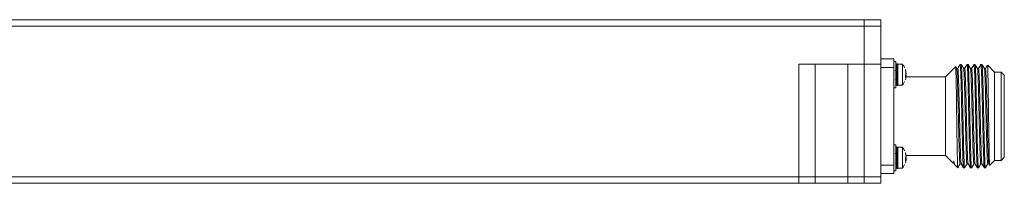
# Model space of a CAD drawing. Header units: millimetres. Extents: x 40 to 652, y 33 to 355.
# Tile 5 of 10: x 192 to 342, y 33 to 58. Entities that reach past the tile are written whole.
import ezdxf

# ---------------------------------------------------------------- set-up
doc = ezdxf.new("R2010")
doc.units = ezdxf.units.MM

msp = doc.modelspace()

# ---------------------------------------------------------------- linework, layer by layer
at = {"color": 7, "linetype": 'Continuous', "lineweight": 15}
for p, q in [((146.074, 58.208), (321.074, 58.208)), ((321.074, 57.208), (146.074, 57.208)), ((321.074, 58.208), (321.074, 57.208)), ((321.074, 58.208), (323.574, 58.208)), ((323.574, 57.208), (321.074, 57.208)), ((321.074, 57.208), (321.074, 51.408)), ((323.574, 57.208), (323.574, 58.208)), ((323.574, 51.408), (323.574, 57.208)), ((321.074, 51.408), (311.074, 51.408)), ((311.074, 51.408), (311.074, 34.208)), ((313.574, 34.208), (313.574, 51.408)), ((318.574, 51.408), (318.574, 34.208)), ((323.574, 51.408), (321.074, 51.408)), ((321.074, 34.208), (321.074, 51.408)), ((325.574, 52.208), (323.574, 52.208)), ((323.574, 34.208), (323.574, 51.408)), ((325.574, 50.92), (325.574, 52.208)), ((325.874, 51.808), (325.574, 51.808)), ((325.874, 49.044), (325.874, 51.808)), ((326.062, 51.458), (326.024, 51.458)), ((326.895, 51.408), (326.174, 51.408)), ((326.174, 49.197), (326.174, 51.408)), ((326.895, 49.197), (326.895, 51.408)), ((335.88, 51.358), (335.722, 51.358)), ((336.938, 51.358), (336.78, 51.358)), ((337.997, 51.358), (337.838, 51.358)), ((339.055, 51.358), (338.897, 51.358)), ((340.974, 50.208), (339.945, 51.236)), ((323.574, 50.92), (325.574, 50.92)), ((325.574, 50.92), (325.574, 35.995)), ((327.344, 50.589), (327.423, 50.307)), ((327.423, 50.177), (327.344, 50.459)), ((335.012, 50.996), (333.474, 49.458)), ((335.192, 50.751), (335.036, 51.008)), ((341.974, 50.208), (340.974, 50.208)), ((340.974, 43.458), (340.974, 50.208)), ((342.474, 49.708), (341.974, 50.208)), ((341.974, 43.458), (341.974, 50.208)), ((342.474, 43.458), (342.474, 49.708)), ((325.574, 49.092), (325.626, 49.008)), ((325.835, 49.01), (325.874, 49.101)), ((325.874, 47.808), (325.874, 49.044)), ((326.174, 49.197), (326.174, 48.208)), ((326.174, 48.208), (326.895, 48.208)), ((326.895, 49.197), (326.895, 48.208)), ((327.344, 49.354), (327.344, 49.669)), ((327.44, 49.494), (327.344, 49.494)), ((327.344, 49.026), (327.423, 49.308)), ((333.474, 49.458), (327.446, 49.458)), ((333.474, 43.458), (333.474, 49.458)), ((325.574, 47.808), (325.874, 47.808)), ((326.024, 48.158), (326.062, 48.158)), ((333.474, 37.458), (333.474, 43.458)), ((340.974, 36.708), (340.974, 43.458)), ((341.974, 36.708), (341.974, 43.458)), ((342.474, 37.208), (342.474, 43.458)), ((325.874, 39.108), (325.574, 39.108)), ((325.874, 36.344), (325.874, 39.108)), ((326.062, 38.758), (326.024, 38.758)), ((326.895, 38.708), (326.174, 38.708)), ((326.174, 36.497), (326.174, 38.708)), ((326.895, 36.497), (326.895, 38.708)), ((327.344, 37.889), (327.423, 37.607)), ((327.423, 37.477), (327.344, 37.759)), ((325.574, 36.392), (325.626, 36.308)), ((325.835, 36.31), (325.874, 36.401)), ((325.874, 35.108), (325.874, 36.344)), ((326.174, 36.497), (326.174, 35.508)), ((326.895, 36.497), (326.895, 35.508)), ((327.344, 36.654), (327.344, 36.969)), ((327.44, 36.794), (327.344, 36.794)), ((327.344, 36.326), (327.423, 36.608)), ((327.446, 37.458), (333.474, 37.458)), ((333.474, 37.458), (334.724, 36.208)), ((340.113, 36.165), (340.226, 35.979)), ((340.252, 35.986), (340.974, 36.708)), ((340.974, 36.708), (341.974, 36.708)), ((341.974, 36.708), (342.474, 37.208)), ((325.574, 35.995), (323.574, 35.995)), ((323.574, 34.708), (325.574, 34.708)), ((325.574, 34.708), (325.574, 35.995)), ((325.574, 35.108), (325.874, 35.108)), ((326.024, 35.458), (326.062, 35.458)), ((326.174, 35.508), (326.895, 35.508)), ((334.863, 36.068), (335.347, 35.584)), ((336.251, 35.558), (336.409, 35.558)), ((337.309, 35.558), (337.467, 35.558)), ((338.367, 35.558), (338.526, 35.558)), ((339.426, 35.558), (339.584, 35.558)), ((311.074, 34.208), (156.074, 34.208)), ((156.074, 33.208), (311.074, 33.208)), ((311.074, 33.208), (311.074, 34.208)), ((313.574, 34.208), (311.074, 34.208)), ((311.074, 33.208), (313.574, 33.208)), ((313.574, 33.208), (313.574, 34.208)), ((318.574, 34.208), (313.574, 34.208)), ((318.574, 33.208), (313.574, 33.208)), ((318.574, 34.208), (318.574, 33.208)), ((321.074, 34.208), (318.574, 34.208)), ((318.574, 33.208), (321.074, 33.208)), ((321.074, 33.208), (321.074, 34.208)), ((323.574, 34.208), (321.074, 34.208)), ((321.074, 33.208), (323.574, 33.208)), ((323.574, 33.208), (323.574, 34.208))]:
    msp.add_line(p, q, dxfattribs=at)
at = {"color": 8, "linetype": 'Continuous', "lineweight": 15}
for p, q in [((326.024, 51.458), (326.024, 49.177)), ((326.062, 51.458), (326.062, 48.158)), ((326.024, 49.177), (326.024, 48.158)), ((327.423, 49.471), (327.344, 49.471)), ((326.024, 38.758), (326.024, 36.477)), ((326.062, 38.758), (326.062, 35.458)), ((326.024, 36.477), (326.024, 35.458)), ((327.423, 36.771), (327.344, 36.771))]:
    msp.add_line(p, q, dxfattribs=at)
at = {"color": 7, "linetype": 'Continuous', "lineweight": 15, "flags": 128}
msp.add_lwpolyline([(334.725, 36.21), (334.724, 36.256), (334.725, 36.335), (334.728, 36.43), (334.734, 36.545), (334.74, 36.603), (334.743, 36.622), (334.75, 36.639), (334.751, 36.639), (334.752, 36.639), (334.752, 36.638), (334.752, 36.638), (334.752, 36.638), (334.752, 36.638), (334.752, 36.638), (334.753, 36.638), (334.753, 36.638), (334.753, 36.638), (334.754, 36.637), (334.754, 36.637), (334.755, 36.636), (334.756, 36.634), (334.758, 36.629), (334.76, 36.622), (334.763, 36.609), (334.772, 36.56), (334.772, 36.56)], dxfattribs=at)
at = {"color": 7, "linetype": 'Continuous', "lineweight": 15}
for centre, radius, start, end in [((326.024, 51.308), 0.15, 90, 180), ((326.062, 51.308), 0.15, 41.81031, 90), ((326.905, 50.051), 0.582, 318.97408, 332.86104), ((326.024, 48.308), 0.15, 180, 270), ((326.062, 48.308), 0.15, 270, 318.18969), ((326.905, 49.737), 0.582, 318.97408, 332.86104), ((326.024, 38.608), 0.15, 90, 180), ((326.062, 38.608), 0.15, 41.81031, 90), ((326.905, 37.351), 0.582, 318.97408, 332.86104), ((326.905, 37.037), 0.582, 318.97408, 332.86104), ((326.024, 35.608), 0.15, 180, 270), ((326.062, 35.608), 0.15, 270, 318.18969)]:
    msp.add_arc(centre, radius, start, end, dxfattribs=at)
for points, knots in [([(327.215, 50.852), (327.18, 50.952), (327.109, 51.154), (326.956, 51.305), (326.879, 51.381)], [0, 0, 0, 0, 0.4910586, 1, 1, 1, 1]), ([(335.718, 51.357), (335.657, 51.256), (335.535, 51.054), (335.412, 50.852), (335.351, 50.751)], [0, 0, 0, 0, 0.5000082, 1, 1, 1, 1]), ([(335.722, 51.311), (335.738, 51.262), (335.774, 51.158), (335.829, 49.925), (335.886, 47.997), (335.938, 45.718), (335.982, 43.666), (336.025, 41.619), (336.074, 39.471), (336.13, 37.362), (336.187, 36.029), (336.227, 35.446), (336.249, 35.589), (336.251, 35.604)], [0, 0, 0, 0, 0.0947403, 0.2021148, 0.3094893, 0.4168635, 0.5000635, 0.5578683, 0.6652423, 0.7726171, 0.8799913, 0.9873657, 1, 1, 1, 1]), ([(336.251, 50.75), (336.19, 50.851), (336.067, 51.053), (335.945, 51.255), (335.884, 51.356)], [0, 0, 0, 0, 0.4999816, 1, 1, 1, 1]), ([(335.886, 51.274), (335.901, 51.228), (335.934, 51.123), (335.987, 49.922), (336.044, 47.998), (336.096, 45.717), (336.14, 43.666), (336.184, 41.619), (336.232, 39.47), (336.289, 37.365), (336.346, 36.019), (336.388, 35.44), (336.411, 35.61), (336.415, 35.641)], [0, 0, 0, 0, 0.0829618, 0.1903301, 0.2976984, 0.4050665, 0.4882623, 0.5460638, 0.6534322, 0.7608006, 0.8681688, 0.9755372, 1, 1, 1, 1]), ([(336.777, 51.357), (336.716, 51.256), (336.593, 51.054), (336.471, 50.852), (336.41, 50.751)], [0, 0, 0, 0, 0.5000129, 1, 1, 1, 1]), ([(336.78, 51.311), (336.797, 51.262), (336.832, 51.158), (336.887, 49.925), (336.944, 47.997), (336.996, 45.718), (337.04, 43.666), (337.084, 41.619), (337.132, 39.471), (337.189, 37.362), (337.246, 36.029), (337.286, 35.446), (337.307, 35.589), (337.309, 35.604)], [0, 0, 0, 0, 0.0947404, 0.2021149, 0.3094893, 0.416864, 0.5000634, 0.5578682, 0.6652427, 0.7726171, 0.8799918, 0.9873662, 1, 1, 1, 1]), ([(337.309, 50.75), (337.248, 50.851), (337.126, 51.053), (337.003, 51.255), (336.942, 51.356)], [0, 0, 0, 0, 0.4999828, 1, 1, 1, 1]), ([(336.944, 51.274), (336.959, 51.228), (336.993, 51.123), (337.045, 49.922), (337.102, 47.998), (337.155, 45.717), (337.198, 43.667), (337.242, 41.619), (337.29, 39.47), (337.347, 37.365), (337.404, 36.019), (337.446, 35.441), (337.469, 35.609), (337.474, 35.64)], [0, 0, 0, 0, 0.0830717, 0.1904774, 0.2978834, 0.4052889, 0.4885114, 0.546333, 0.6537387, 0.761144, 0.8685498, 0.9759555, 1, 1, 1, 1]), ([(337.835, 51.357), (337.774, 51.256), (337.652, 51.054), (337.529, 50.852), (337.468, 50.751)], [0, 0, 0, 0, 0.5000184, 1, 1, 1, 1]), ([(337.838, 51.311), (337.855, 51.262), (337.891, 51.158), (337.945, 49.925), (338.002, 47.997), (338.055, 45.718), (338.098, 43.666), (338.142, 41.619), (338.19, 39.471), (338.247, 37.362), (338.304, 36.029), (338.344, 35.446), (338.365, 35.589), (338.367, 35.604)], [0, 0, 0, 0, 0.09474, 0.2021145, 0.3094891, 0.4168633, 0.5000633, 0.5578681, 0.6652427, 0.7726171, 0.8799916, 0.9873659, 1, 1, 1, 1]), ([(338.367, 50.751), (338.306, 50.852), (338.184, 51.054), (338.061, 51.256), (338, 51.357)], [0, 0, 0, 0, 0.5000027, 1, 1, 1, 1]), ([(338.002, 51.276), (338.017, 51.23), (338.051, 51.125), (338.104, 49.922), (338.16, 47.998), (338.213, 45.717), (338.257, 43.667), (338.3, 41.619), (338.349, 39.47), (338.405, 37.365), (338.462, 36.02), (338.504, 35.441), (338.527, 35.608), (338.531, 35.638)], [0, 0, 0, 0, 0.0837227, 0.1911298, 0.2985371, 0.4059439, 0.4891609, 0.5469831, 0.65439, 0.7617971, 0.8692044, 0.9766117, 1, 1, 1, 1]), ([(338.893, 51.357), (338.832, 51.256), (338.71, 51.054), (338.587, 50.852), (338.526, 50.751)], [0, 0, 0, 0, 0.5000062, 1, 1, 1, 1]), ([(338.897, 51.311), (338.913, 51.262), (338.949, 51.158), (339.004, 49.925), (339.06, 47.997), (339.113, 45.718), (339.157, 43.667), (339.2, 41.619), (339.249, 39.471), (339.305, 37.362), (339.362, 36.029), (339.402, 35.446), (339.424, 35.589), (339.426, 35.604)], [0, 0, 0, 0, 0.09474056, 0.202115, 0.30948943, 0.41686405, 0.50006164, 0.55786641, 0.66524072, 0.77261527, 0.87998985, 0.9873641, 1, 1, 1, 1]), ([(339.425, 50.751), (339.364, 50.852), (339.242, 51.054), (339.119, 51.256), (339.058, 51.357)], [0, 0, 0, 0, 0.4999933, 1, 1, 1, 1]), ([(339.061, 51.278), (339.075, 51.231), (339.109, 51.126), (339.162, 49.922), (339.219, 47.998), (339.271, 45.717), (339.315, 43.667), (339.359, 41.619), (339.407, 39.47), (339.464, 37.365), (339.521, 36.02), (339.563, 35.441), (339.586, 35.608), (339.59, 35.637)], [0, 0, 0, 0, 0.08415106, 0.19154073, 0.29893016, 0.40632014, 0.48953013, 0.54734307, 0.65473261, 0.76212239, 0.86951175, 0.97690136, 1, 1, 1, 1]), ([(339.857, 51.201), (339.827, 51.152), (339.736, 51.001), (339.645, 50.851), (339.584, 50.75)], [0, 0, 0, 0, 0.3274978, 1, 1, 1, 1]), ([(339.906, 51.196), (339.908, 51.218), (339.923, 51.332), (339.949, 50.656), (339.985, 49.207), (340.02, 47.05), (340.049, 45.018), (340.072, 43.329), (340.095, 41.651), (340.125, 39.579), (340.161, 37.582), (340.196, 36.356), (340.221, 35.838), (340.234, 35.99), (340.235, 36.002)], [0, 0, 0, 0, 0.0255897, 0.1353853, 0.2446903, 0.3534853, 0.4617822, 0.505342, 0.565026, 0.6719641, 0.7787933, 0.8851229, 0.9909593, 1, 1, 1, 1]), ([(325.615, 50.416), (325.602, 50.447), (325.588, 50.48), (325.574, 50.513), (325.574, 50.514)], [0, 0, 0, 0, 0.95463119, 1, 1, 1, 1]), ([(325.874, 50.523), (325.871, 50.52), (325.851, 50.486), (325.83, 50.453), (325.812, 50.424)], [0, 0, 0, 0, 0.1130895, 1, 1, 1, 1]), ([(327.344, 50.459), (327.347, 50.482), (327.352, 50.528), (327.347, 50.569), (327.344, 50.589)], [0, 0, 0, 0, 0.499994, 1, 1, 1, 1]), ([(327.423, 50.307), (327.429, 50.277), (327.441, 50.219), (327.448, 50.157), (327.448, 50.123), (327.442, 50.125), (327.44, 50.125)], [0, 0, 0, 0, 0.2826384, 0.5655164, 0.843054, 1, 1, 1, 1]), ([(327.423, 49.785), (327.429, 49.801), (327.44, 49.832), (327.448, 49.912), (327.447, 50.006), (327.438, 50.099), (327.428, 50.153), (327.423, 50.177)], [0, 0, 0, 0, 0.211805, 0.423772, 0.6317606, 0.8379175, 1, 1, 1, 1]), ([(327.423, 49.83), (327.429, 49.814), (327.44, 49.783), (327.448, 49.703), (327.447, 49.609), (327.44, 49.532), (327.433, 49.492), (327.431, 49.483)], [0, 0, 0, 0, 0.2354615, 0.4711304, 0.7023523, 0.931535, 1, 1, 1, 1]), ([(335.363, 35.605), (335.36, 35.594), (335.346, 35.536), (335.319, 36.061), (335.284, 37.476), (335.248, 39.588), (335.219, 41.703), (335.194, 43.494), (335.17, 45.271), (335.14, 47.36), (335.104, 49.377), (335.069, 50.619), (335.044, 51.144), (335.031, 50.991), (335.03, 50.978)], [0, 0, 0, 0, 0.0259679, 0.1341595, 0.2422482, 0.3498391, 0.4569397, 0.5109615, 0.569442, 0.6751624, 0.7807766, 0.8858994, 0.9905379, 1, 1, 1, 1]), ([(335.352, 50.752), (335.325, 50.73), (335.272, 50.686), (335.219, 50.729), (335.193, 50.75)], [0, 0, 0, 0, 0.499513, 1, 1, 1, 1]), ([(336.409, 50.75), (336.382, 50.729), (336.33, 50.686), (336.277, 50.73), (336.25, 50.752)], [0, 0, 0, 0, 0.5004965, 1, 1, 1, 1]), ([(337.468, 50.752), (337.442, 50.73), (337.389, 50.686), (337.336, 50.729), (337.309, 50.75)], [0, 0, 0, 0, 0.4994962, 1, 1, 1, 1]), ([(338.526, 50.75), (338.499, 50.729), (338.446, 50.686), (338.393, 50.73), (338.367, 50.752)], [0, 0, 0, 0, 0.5005017, 1, 1, 1, 1]), ([(339.585, 50.752), (339.558, 50.73), (339.505, 50.686), (339.453, 50.729), (339.426, 50.75)], [0, 0, 0, 0, 0.4995229, 1, 1, 1, 1]), ([(326.893, 48.234), (326.938, 48.279), (327.086, 48.426), (327.163, 48.623), (327.217, 48.76)], [0, 0, 0, 0, 0.3030546, 1, 1, 1, 1]), ([(327.44, 49.49), (327.439, 49.491), (327.435, 49.494), (327.428, 49.48), (327.423, 49.471)], [0, 0, 0, 0, 0.3533504, 1, 1, 1, 1]), ([(327.423, 49.308), (327.429, 49.337), (327.44, 49.396), (327.448, 49.461), (327.446, 49.479), (327.445, 49.489)], [0, 0, 0, 0, 0.3352531, 0.6708153, 1, 1, 1, 1]), ([(325.615, 37.716), (325.602, 37.747), (325.588, 37.78), (325.574, 37.813), (325.574, 37.814)], [0, 0, 0, 0, 0.95463119, 1, 1, 1, 1]), ([(325.874, 37.823), (325.871, 37.82), (325.851, 37.786), (325.83, 37.753), (325.812, 37.724)], [0, 0, 0, 0, 0.1130895, 1, 1, 1, 1]), ([(327.215, 38.152), (327.18, 38.252), (327.109, 38.454), (326.956, 38.605), (326.879, 38.681)], [0, 0, 0, 0, 0.4910783, 1, 1, 1, 1]), ([(327.344, 37.759), (327.347, 37.782), (327.352, 37.828), (327.347, 37.869), (327.344, 37.889)], [0, 0, 0, 0, 0.5000027, 1, 1, 1, 1]), ([(327.423, 37.607), (327.429, 37.577), (327.441, 37.519), (327.448, 37.457), (327.448, 37.423), (327.442, 37.425), (327.44, 37.425)], [0, 0, 0, 0, 0.2826312, 0.5655284, 0.843059, 1, 1, 1, 1]), ([(327.423, 37.085), (327.429, 37.101), (327.44, 37.132), (327.448, 37.212), (327.447, 37.306), (327.438, 37.399), (327.428, 37.453), (327.423, 37.477)], [0, 0, 0, 0, 0.2118058, 0.4237981, 0.6317578, 0.8379469, 1, 1, 1, 1]), ([(327.423, 37.13), (327.429, 37.114), (327.44, 37.083), (327.448, 37.003), (327.447, 36.909), (327.44, 36.832), (327.433, 36.792), (327.431, 36.783)], [0, 0, 0, 0, 0.23546792, 0.47111604, 0.70234421, 0.93153312, 1, 1, 1, 1]), ([(327.44, 36.79), (327.439, 36.791), (327.435, 36.794), (327.428, 36.78), (327.423, 36.771)], [0, 0, 0, 0, 0.35334853, 1, 1, 1, 1]), ([(327.423, 36.608), (327.429, 36.637), (327.44, 36.696), (327.448, 36.761), (327.446, 36.779), (327.445, 36.789)], [0, 0, 0, 0, 0.3352636, 0.670805, 1, 1, 1, 1]), ([(334.772, 36.56), (334.8, 36.386), (334.847, 36.088), (334.894, 36.11), (334.914, 36.119)], [0, 0, 0, 0, 0.583586, 1, 1, 1, 1]), ([(335.355, 35.559), (335.416, 35.66), (335.538, 35.862), (335.661, 36.064), (335.722, 36.165)], [0, 0, 0, 0, 0.5000174, 1, 1, 1, 1]), ([(335.722, 36.164), (335.748, 36.186), (335.801, 36.229), (335.854, 36.186), (335.88, 36.164)], [0, 0, 0, 0, 0.5001247, 1, 1, 1, 1]), ([(335.881, 36.164), (335.942, 36.063), (336.064, 35.861), (336.187, 35.659), (336.248, 35.558)], [0, 0, 0, 0, 0.4999913, 1, 1, 1, 1]), ([(336.413, 35.559), (336.474, 35.66), (336.597, 35.862), (336.719, 36.064), (336.78, 36.165)], [0, 0, 0, 0, 0.5000017, 1, 1, 1, 1]), ([(336.78, 36.164), (336.806, 36.186), (336.859, 36.229), (336.912, 36.186), (336.938, 36.164)], [0, 0, 0, 0, 0.4999692, 1, 1, 1, 1]), ([(336.939, 36.164), (337, 36.063), (337.122, 35.861), (337.245, 35.659), (337.306, 35.558)], [0, 0, 0, 0, 0.5000019, 1, 1, 1, 1]), ([(337.471, 35.559), (337.532, 35.66), (337.655, 35.862), (337.777, 36.064), (337.838, 36.165)], [0, 0, 0, 0, 0.5000176, 1, 1, 1, 1]), ([(337.838, 36.164), (337.865, 36.186), (337.917, 36.229), (337.97, 36.186), (337.997, 36.164)], [0, 0, 0, 0, 0.4999472, 1, 1, 1, 1]), ([(337.997, 36.164), (338.058, 36.063), (338.181, 35.861), (338.303, 35.659), (338.364, 35.558)], [0, 0, 0, 0, 0.4999907, 1, 1, 1, 1]), ([(338.529, 35.558), (338.59, 35.659), (338.713, 35.861), (338.835, 36.063), (338.896, 36.164)], [0, 0, 0, 0, 0.5000093, 1, 1, 1, 1]), ([(338.897, 36.164), (338.923, 36.186), (338.976, 36.229), (339.029, 36.186), (339.055, 36.164)], [0, 0, 0, 0, 0.5001126, 1, 1, 1, 1]), ([(339.055, 36.165), (339.116, 36.064), (339.239, 35.862), (339.361, 35.66), (339.422, 35.559)], [0, 0, 0, 0, 0.4999916, 1, 1, 1, 1]), ([(339.587, 35.558), (339.649, 35.659), (339.771, 35.861), (339.893, 36.063), (339.954, 36.164)], [0, 0, 0, 0, 0.5000098, 1, 1, 1, 1]), ([(339.955, 36.164), (339.981, 36.186), (340.034, 36.229), (340.087, 36.186), (340.113, 36.165)], [0, 0, 0, 0, 0.499771, 1, 1, 1, 1]), ([(326.893, 35.534), (326.938, 35.579), (327.086, 35.726), (327.163, 35.923), (327.217, 36.06)], [0, 0, 0, 0, 0.3030546, 1, 1, 1, 1]), ([(311.119, 34.208), (311.166, 34.208), (311.277, 34.208), (311.359, 34.208), (311.37, 34.208), (311.374, 34.208)], [0, 0, 0, 0, 0.3066721, 0.7227993, 1, 1, 1, 1])]:
    msp.add_open_spline(points, degree=3, knots=knots, dxfattribs=at)
at = {"color": 8, "linetype": 'Continuous', "lineweight": 15}
for points, knots in [([(335.722, 36.218), (335.715, 36.197), (335.694, 36.132), (335.657, 36.522), (335.613, 37.395), (335.567, 38.762), (335.521, 40.449), (335.478, 42.269), (335.436, 44.117), (335.393, 45.952), (335.348, 47.696), (335.302, 49.175), (335.257, 50.19), (335.22, 50.698), (335.199, 50.698), (335.192, 50.698)], [0, 0, 0, 0, 0.03884991, 0.11962278, 0.20528375, 0.29302865, 0.37961813, 0.46205881, 0.53908211, 0.61989032, 0.70557309, 0.79332052, 0.87989389, 0.96230238, 1, 1, 1, 1]), ([(335.88, 36.187), (335.879, 36.182), (335.863, 36.135), (335.832, 36.486), (335.787, 37.301), (335.741, 38.643), (335.696, 40.313), (335.652, 42.132), (335.61, 43.983), (335.567, 45.823), (335.522, 47.582), (335.476, 49.085), (335.431, 50.144), (335.389, 50.719), (335.363, 50.723), (335.351, 50.724)], [0, 0, 0, 0, 0.0093225, 0.0897346, 0.1752446, 0.2630906, 0.35003, 0.4330113, 0.5103444, 0.5908511, 0.6764193, 0.7642768, 0.8511772, 0.9340777, 1, 1, 1, 1]), ([(336.78, 36.218), (336.774, 36.196), (336.753, 36.128), (336.717, 36.507), (336.672, 37.367), (336.626, 38.725), (336.581, 40.406), (336.537, 42.225), (336.495, 44.074), (336.452, 45.909), (336.407, 47.657), (336.361, 49.145), (336.316, 50.171), (336.279, 50.69), (336.258, 50.695), (336.251, 50.697)], [0, 0, 0, 0, 0.0373515, 0.1180121, 0.2036225, 0.2913898, 0.3780788, 0.4606786, 0.5377833, 0.6184807, 0.7041126, 0.7918828, 0.878556, 0.9611241, 1, 1, 1, 1]), ([(336.939, 36.176), (336.938, 36.173), (336.923, 36.123), (336.893, 36.454), (336.848, 37.234), (336.803, 38.55), (336.757, 40.204), (336.713, 42.019), (336.671, 43.869), (336.628, 45.711), (336.583, 47.48), (336.537, 49.004), (336.492, 50.094), (336.449, 50.706), (336.422, 50.725), (336.41, 50.733)], [0, 0, 0, 0, 0.0046062, 0.08467, 0.1699748, 0.2578062, 0.3449302, 0.4282641, 0.505831, 0.5859908, 0.6713568, 0.7592024, 0.8462906, 0.9295454, 1, 1, 1, 1]), ([(337.838, 36.217), (337.832, 36.196), (337.812, 36.125), (337.776, 36.493), (337.731, 37.341), (337.686, 38.689), (337.64, 40.364), (337.597, 42.182), (337.554, 44.03), (337.511, 45.866), (337.467, 47.618), (337.421, 49.114), (337.375, 50.153), (337.338, 50.685), (337.316, 50.694), (337.309, 50.697)], [0, 0, 0, 0, 0.0350826, 0.1156291, 0.2011806, 0.2889657, 0.3757473, 0.4585047, 0.535692, 0.6162745, 0.7018483, 0.789637, 0.8764035, 0.9591289, 1, 1, 1, 1]), ([(337.997, 36.164), (337.983, 36.23), (337.954, 36.365), (337.91, 37.184), (337.864, 38.454), (337.818, 40.097), (337.774, 41.906), (337.732, 43.756), (337.689, 45.6), (337.644, 47.376), (337.598, 48.921), (337.553, 50.042), (337.509, 50.692), (337.481, 50.728), (337.468, 50.745)], [0, 0, 0, 0, 0.0795222, 0.1645586, 0.2523083, 0.3395511, 0.4231763, 0.5009789, 0.5807354, 0.6658354, 0.7536023, 0.8408121, 0.9243609, 1, 1, 1, 1]), ([(338.896, 36.216), (338.89, 36.195), (338.871, 36.122), (338.836, 36.48), (338.791, 37.314), (338.745, 38.652), (338.7, 40.322), (338.656, 42.138), (338.614, 43.986), (338.571, 45.823), (338.526, 47.579), (338.48, 49.083), (338.435, 50.134), (338.397, 50.68), (338.375, 50.693), (338.367, 50.698)], [0, 0, 0, 0, 0.0325569, 0.1129587, 0.1984241, 0.2861942, 0.3730396, 0.4559216, 0.5331757, 0.6136144, 0.699102, 0.7868766, 0.8737066, 0.9565581, 1, 1, 1, 1]), ([(339.055, 36.179), (339.042, 36.232), (339.014, 36.346), (338.971, 37.122), (338.925, 38.364), (338.879, 39.99), (338.835, 41.794), (338.793, 43.643), (338.75, 45.488), (338.705, 47.274), (338.66, 48.833), (338.614, 50.004), (338.57, 50.616), (338.541, 50.842), (338.527, 50.747), (338.526, 50.744)], [0, 0, 0, 0, 0.0739342, 0.1587546, 0.2464743, 0.3338887, 0.4178576, 0.4960026, 0.5754075, 0.6602943, 0.7480341, 0.8354186, 0.9193137, 0.9973785, 1, 1, 1, 1]), ([(339.954, 36.215), (339.949, 36.194), (339.93, 36.118), (339.895, 36.467), (339.85, 37.287), (339.804, 38.616), (339.759, 40.28), (339.715, 42.094), (339.673, 43.942), (339.63, 45.78), (339.585, 47.539), (339.54, 49.052), (339.494, 50.116), (339.456, 50.674), (339.433, 50.693), (339.425, 50.7)], [0, 0, 0, 0, 0.0304342, 0.1106764, 0.1960338, 0.2837705, 0.3706586, 0.453651, 0.5309605, 0.6112389, 0.6966202, 0.7843611, 0.8712348, 0.9541961, 1, 1, 1, 1]), ([(340.113, 36.19), (340.101, 36.232), (340.074, 36.328), (340.032, 37.062), (339.986, 38.274), (339.94, 39.883), (339.896, 41.682), (339.853, 43.53), (339.811, 45.376), (339.767, 47.168), (339.721, 48.748), (339.675, 49.946), (339.631, 50.595), (339.601, 50.836), (339.586, 50.739), (339.584, 50.73)], [0, 0, 0, 0, 0.0685626, 0.1530791, 0.2406763, 0.3281697, 0.4123966, 0.4908617, 0.5698361, 0.6544214, 0.7420418, 0.8295079, 0.9136633, 0.9920358, 1, 1, 1, 1])]:
    msp.add_open_spline(points, degree=3, knots=knots, dxfattribs=at)

doc.saveas('drawing.dxf')
